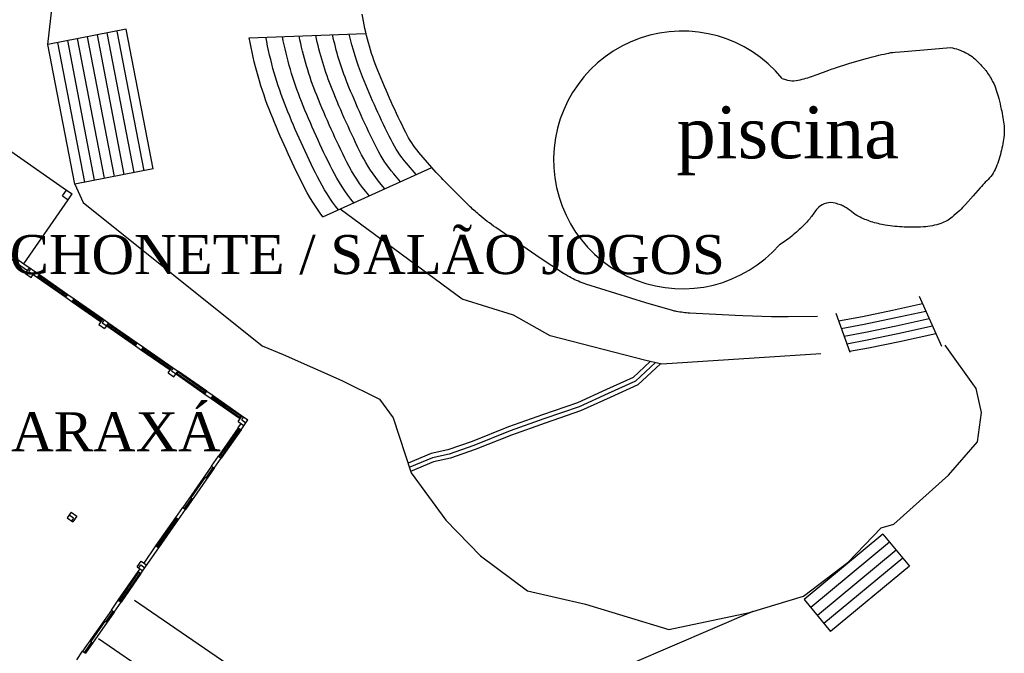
# Model space of a CAD drawing. Header units: millimetres. Extents: x 593 to 1794, y -180 to 570.
# Tile 47 of 71: x 1404 to 1460, y 2 to 39. Entities that reach past the tile are written whole.
import ezdxf

# ---------------------------------------------------------------- set-up
doc = ezdxf.new("R2010")
doc.units = ezdxf.units.MM
doc.header["$MEASUREMENT"] = 0
doc.layers.add('Layout - Marco Polo', color=252, linetype='Continuous', lineweight=25)
doc.layers.add('Textos - Marco Polo', color=143, linetype='Continuous', lineweight=25)
doc.styles.add('Dutch801RmBT', font='dutch.ttf')
doc.styles.add('TimesNewRoman', font='times.ttf')

msp = doc.modelspace()

# ---------------------------------------------------------------- linework, layer by layer
at = {"layer": 'Layout - Marco Polo'}
for p, q in [((1409.793, 38.33), (1405.276, 37.459)), ((1410.244, 30.066), (1408.693, 38.118)), ((1410.814, 30.176), (1409.262, 38.227)), ((1411.344, 30.278), (1409.793, 38.33)), ((1416.884, 37.84), (1423.594, 38.09)), ((1423.606, 38.09), (1423.62, 38.091)), ((1407.397, 29.517), (1405.845, 37.569)), ((1407.966, 29.627), (1406.415, 37.679)), ((1408.536, 29.737), (1406.984, 37.789)), ((1409.105, 29.846), (1407.554, 37.898)), ((1409.675, 29.956), (1408.123, 38.008)), ((1406.827, 29.407), (1405.276, 37.459)), ((1402.078, 32.032), (1406.346, 29.061)), ((1411.344, 30.278), (1406.827, 29.407)), ((1406.117, 28.733), (1406.346, 29.061)), ((1406.346, 29.061), (1406.674, 28.833)), ((1406.827, 29.407), (1407.299, 28.334)), ((1403.875, 24.811), (1406.445, 28.504)), ((1406.117, 28.733), (1406.445, 28.504)), ((1406.445, 28.504), (1406.674, 28.833)), ((1407.299, 28.334), (1417.632, 20.084)), ((1402.817, 25.304), (1404.089, 24.418)), ((1402.931, 25.468), (1403.875, 24.811)), ((1403.875, 24.811), (1404.777, 24.183)), ((1403.974, 24.254), (1404.203, 24.583)), ((1404.171, 24.361), (1404.285, 24.525)), ((1403.974, 24.254), (1404.303, 24.026)), ((1404.171, 24.361), (1404.663, 24.019)), ((1404.303, 24.026), (1404.531, 24.354)), ((1404.663, 24.019), (1404.777, 24.183)), ((1404.663, 24.019), (1406.305, 22.876)), ((1404.698, 24.068), (1406.339, 22.925)), ((1404.743, 24.133), (1406.385, 22.991)), ((1404.777, 24.183), (1406.419, 23.04)), ((1406.305, 22.876), (1406.419, 23.04)), ((1406.305, 22.876), (1406.668, 22.623)), ((1406.419, 23.04), (1406.783, 22.787)), ((1406.668, 22.623), (1406.783, 22.787)), ((1406.748, 22.738), (1408.39, 21.595)), ((1406.783, 22.787), (1408.424, 21.644)), ((1455.52, 22.938), (1456.819, 20.058)), ((1406.668, 22.623), (1408.31, 21.48)), ((1406.703, 22.672), (1408.344, 21.53)), ((1408.442, 21.632), (1408.213, 21.304)), ((1408.31, 21.48), (1408.424, 21.644)), ((1408.424, 21.644), (1408.788, 21.391)), ((1450.719, 21.953), (1451.53, 19.716)), ((1408.213, 21.304), (1408.541, 21.075)), ((1408.31, 21.48), (1408.327, 21.468)), ((1408.524, 21.575), (1408.41, 21.411)), ((1408.41, 21.411), (1408.673, 21.227)), ((1408.77, 21.404), (1408.541, 21.075)), ((1408.673, 21.227), (1408.788, 21.391)), ((1408.673, 21.227), (1410.315, 20.085)), ((1408.708, 21.276), (1410.349, 20.134)), ((1408.753, 21.342), (1410.395, 20.199)), ((1408.788, 21.391), (1410.429, 20.249)), ((1410.315, 20.085), (1410.429, 20.249)), ((1410.315, 20.085), (1410.678, 19.832)), ((1410.429, 20.249), (1410.793, 19.996)), ((1410.678, 19.832), (1410.793, 19.996)), ((1410.713, 19.881), (1412.354, 18.738)), ((1410.758, 19.946), (1412.4, 18.804)), ((1410.793, 19.996), (1412.434, 18.853)), ((1410.678, 19.832), (1412.32, 18.689)), ((1412.206, 18.525), (1412.434, 18.853)), ((1412.402, 18.632), (1412.516, 18.796)), ((1412.434, 18.853), (1412.798, 18.6)), ((1412.206, 18.525), (1412.534, 18.296)), ((1412.402, 18.632), (1412.684, 18.436)), ((1412.534, 18.296), (1412.763, 18.625)), ((1412.684, 18.436), (1412.798, 18.6)), ((1412.684, 18.436), (1414.325, 17.293)), ((1412.718, 18.485), (1414.359, 17.342)), ((1414.405, 17.408), (1412.764, 18.551)), ((1414.439, 17.457), (1412.798, 18.6)), ((1414.325, 17.293), (1414.439, 17.457)), ((1414.325, 17.293), (1414.689, 17.04)), ((1414.439, 17.457), (1414.803, 17.204)), ((1414.689, 17.04), (1414.803, 17.204)), ((1414.689, 17.04), (1416.33, 15.898)), ((1414.723, 17.089), (1416.364, 15.947)), ((1414.769, 17.155), (1416.41, 16.012)), ((1414.803, 17.204), (1416.444, 16.062)), ((1416.253, 15.708), (1416.481, 16.036)), ((1416.33, 15.898), (1416.444, 16.062)), ((1416.444, 16.062), (1416.81, 15.807)), ((1416.449, 15.815), (1416.563, 15.979)), ((1416.246, 15.347), (1415.103, 13.706)), ((1416.246, 15.347), (1416.417, 15.593)), ((1416.246, 15.347), (1416.41, 15.233)), ((1416.253, 15.708), (1416.581, 15.479)), ((1416.33, 15.898), (1416.367, 15.872)), ((1416.41, 15.233), (1416.81, 15.807)), ((1416.449, 15.815), (1416.695, 15.643)), ((1416.295, 15.313), (1415.152, 13.671)), ((1416.36, 15.267), (1415.218, 13.626)), ((1416.41, 15.233), (1415.267, 13.591)), ((1414.703, 13.131), (1415.103, 13.706)), ((1415.103, 13.706), (1415.267, 13.591)), ((1414.703, 13.131), (1413.046, 10.751)), ((1414.793, 13.068), (1414.379, 12.473)), ((1414.703, 13.131), (1414.867, 13.017)), ((1414.867, 13.017), (1415.267, 13.591)), ((1414.867, 13.017), (1413.21, 10.637)), ((1414.313, 12.519), (1413.485, 11.329)), ((1414.338, 12.502), (1413.51, 11.312)), ((1414.289, 12.536), (1414.404, 12.456)), ((1414.818, 13.051), (1414.404, 12.456)), ((1413.875, 11.941), (1413.924, 11.907)), ((1413.551, 11.283), (1413.137, 10.688)), ((1413.575, 11.266), (1413.161, 10.671)), ((1413.46, 11.346), (1413.575, 11.266)), ((1406.607, 10.481), (1406.378, 10.153)), ((1406.739, 10.146), (1406.493, 10.317)), ((1406.607, 10.481), (1406.935, 10.253)), ((1406.935, 10.253), (1406.707, 9.925)), ((1412.646, 10.177), (1413.046, 10.751)), ((1412.811, 10.062), (1413.21, 10.637)), ((1413.046, 10.751), (1413.21, 10.637)), ((1406.378, 10.153), (1406.707, 9.925)), ((1406.739, 10.146), (1406.625, 9.982)), ((1411.504, 8.535), (1412.646, 10.177)), ((1411.553, 8.501), (1412.696, 10.142)), ((1411.619, 8.455), (1412.761, 10.097)), ((1411.668, 8.421), (1412.811, 10.062)), ((1412.646, 10.177), (1412.811, 10.062)), ((1453.434, 9.219), (1448.889, 5.457)), ((1453.434, 9.219), (1454.964, 7.37)), ((1410.818, 7.55), (1411.504, 8.535)), ((1411.504, 8.535), (1411.668, 8.421)), ((1453.817, 8.757), (1449.271, 4.995)), ((1410.64, 6.943), (1411.668, 8.421)), ((1454.199, 8.294), (1449.654, 4.533)), ((1410.426, 7.336), (1410.654, 7.664)), ((1410.508, 7.279), (1410.622, 7.443)), ((1410.622, 7.443), (1410.868, 7.272)), ((1410.654, 7.664), (1410.982, 7.436)), ((1454.582, 7.832), (1450.036, 4.071)), ((1409.333, 5.416), (1410.475, 7.058)), ((1409.382, 5.382), (1410.525, 7.023)), ((1410.59, 6.978), (1409.448, 5.336)), ((1410.64, 6.943), (1409.497, 5.302)), ((1410.426, 7.336), (1410.754, 7.108)), ((1410.475, 7.058), (1410.59, 7.222)), ((1410.475, 7.058), (1410.64, 6.943)), ((1454.964, 7.37), (1450.419, 3.608)), ((1408.933, 4.842), (1409.333, 5.416)), ((1409.097, 4.727), (1409.497, 5.302)), ((1409.333, 5.416), (1409.497, 5.302)), ((1410.261, 5.419), (1421.501, -2.276)), ((1448.889, 5.457), (1450.419, 3.608)), ((1408.933, 4.842), (1407.276, 2.462)), ((1409.097, 4.727), (1407.44, 2.347)), ((1409.023, 4.779), (1408.609, 4.184)), ((1409.048, 4.762), (1408.634, 4.167)), ((1408.933, 4.842), (1409.097, 4.727)), ((1408.543, 4.23), (1407.715, 3.039)), ((1408.568, 4.212), (1407.74, 3.022)), ((1408.519, 4.247), (1408.634, 4.167)), ((1408.105, 3.652), (1408.154, 3.617)), ((1407.781, 2.994), (1407.367, 2.399)), ((1407.805, 2.977), (1407.391, 2.382)), ((1407.69, 3.057), (1407.805, 2.977)), ((1408.184, 3.206), (1417.303, -3.037)), ((1406.933, 1.969), (1407.276, 2.462)), ((1407.276, 2.462), (1407.44, 2.347))]:
    msp.add_line(p, q, dxfattribs=at)
for points in [[(1405.276, 37.459), (1405.634, 40.678)], [(1421.138, 27.506), (1427.416, 30.359)], [(1432.128, 21.845), (1429.159, 22.764), (1422.131, 27.957)], [(1450.878, 21.515), (1452.258, 21.774), (1452.258, 21.774), (1453.996, 22.131), (1453.996, 22.131), (1455.714, 22.51), (1455.714, 22.51)], [(1449.863, 19.606), (1440.688, 19.017), (1439.767, 19.238), (1434.244, 20.654), (1432.128, 21.845)], [(1451.037, 21.076), (1452.345, 21.322), (1452.345, 21.322), (1454.094, 21.682), (1454.094, 21.682), (1455.907, 22.082), (1455.907, 22.082)], [(1451.196, 20.638), (1452.433, 20.871), (1452.433, 20.871), (1454.193, 21.233), (1454.193, 21.233), (1456.1, 21.653), (1456.1, 21.653)], [(1451.355, 20.199), (1452.52, 20.419), (1452.52, 20.419), (1454.291, 20.783), (1454.291, 20.783), (1456.293, 21.225), (1456.293, 21.225)], [(1451.514, 19.761), (1452.607, 19.967), (1452.607, 19.967), (1454.389, 20.334), (1454.389, 20.334), (1456.486, 20.797), (1456.486, 20.797)], [(1417.632, 20.084), (1418.846, 19.571), (1422.219, 18.086), (1424.391, 17), (1425.184, 15.922), (1426.232, 12.751), (1428.221, 10.03), (1430.222, 7.974), (1432.941, 5.945), (1436.282, 5.174), (1441.095, 3.728), (1445.734, 4.707), (1448.856, 5.635), (1451.433, 7.593), (1453.328, 9.579), (1454.067, 9.798), (1457.212, 12.616), (1458.896, 14.543), (1459.122, 16.23), (1458.819, 17.62), (1457.025, 20.115)], [(1440.002, 19.164), (1439.025, 18.258), (1437.49, 17.561), (1435.815, 16.794), (1433.792, 16.097), (1431.838, 15.4), (1429.744, 14.564), (1428.349, 14.076), (1427.372, 13.867), (1426.046, 13.309)], [(1440.309, 19.108), (1439.165, 18.047), (1437.594, 17.334), (1435.908, 16.562), (1433.874, 15.861), (1431.926, 15.166), (1429.832, 14.33), (1428.416, 13.835), (1427.447, 13.627), (1426.143, 13.079)], [(1440.601, 19.038), (1439.306, 17.836), (1437.697, 17.106), (1436.001, 16.33), (1433.957, 15.625), (1432.014, 14.932), (1429.92, 14.095), (1428.484, 13.593), (1427.522, 13.388), (1426.18, 12.823)], [(1445.933, 4.766), (1438.956, 1.761), (1435.192, -0.496), (1423.78, -8.502)]]:
    msp.add_lwpolyline(points, dxfattribs=at)
for points in [[(1449.664, 21.765), (1447.98, 21.743), (1447.98, 21.743), (1447.013, 21.757), (1447.013, 21.757), (1445.363, 21.808), (1445.363, 21.808), (1444.91, 21.823), (1444.91, 21.823), (1442.307, 21.959), (1442.307, 21.959, -0.028411), (1441.538, 22.057), (1441.538, 22.057, -0.021928), (1441.298, 22.112), (1441.298, 22.112), (1439.766, 22.548), (1439.766, 22.548), (1436.303, 23.634), (1436.303, 23.634, -0.039321), (1435.462, 23.992), (1435.462, 23.992, -0.020197), (1435.014, 24.249), (1435.014, 24.249), (1433.661, 25.125), (1433.661, 25.125), (1431.101, 26.891), (1431.101, 26.891, -0.02089), (1430.143, 27.637), (1430.143, 27.637, -0.015803), (1429.555, 28.169), (1429.555, 28.169), (1428.274, 29.439), (1428.274, 29.439, -0.011488), (1427.676, 30.076), (1427.676, 30.076), (1426.674, 31.226), (1426.674, 31.226, -0.059672), (1425.914, 32.374), (1425.914, 32.374, -0.02091), (1424.304, 35.943), (1424.304, 35.943, -0.055344), (1423.396, 39.21)], [(1426.518, 29.951), (1425.949, 30.611), (1425.949, 30.611, -0.059672), (1425.065, 31.947), (1425.065, 31.947, -0.02091), (1423.423, 35.589), (1423.423, 35.589, -0.03964), (1422.653, 38.055), (1422.653, 38.055)], [(1421.138, 27.506, -0.044621), (1419.971, 29.389), (1419.971, 29.389, -0.02091), (1418.133, 33.466), (1418.133, 33.466, -0.051797), (1416.884, 37.84), (1416.884, 37.84)], [(1422.026, 27.909, -0.049205), (1420.82, 29.815), (1420.82, 29.815, -0.02091), (1419.015, 33.82), (1419.015, 33.82, -0.050232), (1417.842, 37.875), (1417.842, 37.875)], [(1422.917, 28.314, -0.054644), (1421.669, 30.242), (1421.669, 30.242, -0.02091), (1419.896, 34.173), (1419.896, 34.173, -0.048518), (1418.802, 37.911), (1418.802, 37.911)], [(1423.815, 28.722), (1423.777, 28.767), (1423.777, 28.767, -0.059672), (1422.518, 30.668), (1422.518, 30.668, -0.02091), (1420.778, 34.527), (1420.778, 34.527, -0.046633), (1419.763, 37.947), (1419.763, 37.947)], [(1424.715, 29.131), (1424.501, 29.381), (1424.501, 29.381, -0.059672), (1423.367, 31.094), (1423.367, 31.094, -0.02091), (1421.66, 34.881), (1421.66, 34.881, -0.044548), (1420.725, 37.983), (1420.725, 37.983)], [(1425.616, 29.541), (1425.225, 29.996), (1425.225, 29.996, -0.059672), (1424.216, 31.521), (1424.216, 31.521, -0.02091), (1422.541, 35.235), (1422.541, 35.235, -0.042231), (1421.688, 38.019), (1421.688, 38.019)], [(1447.621, 35.499), (1447.819, 35.425), (1447.819, 35.425, 0.106131), (1448.303, 35.365), (1448.303, 35.365, 0.042268), (1448.778, 35.447), (1448.778, 35.447, 0.022708), (1449.635, 35.714), (1449.635, 35.714), (1450.32, 35.971), (1450.32, 35.971, -0.010463), (1450.7, 36.109), (1450.7, 36.109), (1451.465, 36.355), (1451.465, 36.355), (1452.474, 36.646), (1452.474, 36.646, -0.012866), (1453.653, 36.937), (1453.653, 36.937, -0.031984), (1454.136, 37.011), (1454.136, 37.011), (1454.431, 37.036), (1454.431, 37.036), (1455.556, 37.132), (1455.556, 37.132), (1456.23, 37.191), (1456.23, 37.191), (1457.33, 37.288), (1457.33, 37.288, -0.06036), (1458.221, 36.976), (1458.221, 36.976, -0.080563), (1458.8, 36.565), (1458.8, 36.565, -0.010283), (1459.239, 36.114), (1459.239, 36.114, -0.031933), (1459.368, 35.957), (1459.368, 35.957, -0.032883), (1459.765, 35.32), (1459.765, 35.32, -0.045791), (1459.976, 34.823), (1459.976, 34.823, -0.0138), (1460.115, 34.343), (1460.115, 34.343, -0.0109), (1460.26, 33.728), (1460.26, 33.728, -0.011247), (1460.355, 33.229), (1460.355, 33.229, -0.011959), (1460.422, 32.756), (1460.422, 32.756, -0.058835), (1460.422, 32.22), (1460.422, 32.22, -0.031499), (1460.243, 31.238), (1460.243, 31.238, -0.038983), (1459.915, 30.253), (1459.915, 30.253, -0.08284), (1459.652, 29.838), (1459.652, 29.838, -0.011889), (1459.343, 29.51), (1459.343, 29.51, 0.012196), (1459.043, 29.19), (1459.043, 29.19), (1458.632, 28.72), (1458.632, 28.72), (1458.192, 28.217), (1458.192, 28.217, -0.021288), (1457.864, 27.879), (1457.864, 27.879, -0.016917), (1457.421, 27.487), (1457.421, 27.487, -0.091997), (1456.785, 27.134), (1456.785, 27.134, -0.064959), (1455.778, 26.937), (1455.778, 26.937, -0.012269), (1455.101, 26.91), (1455.101, 26.91, -0.019004), (1454.664, 26.92), (1454.664, 26.92, -0.012368), (1454.127, 26.966), (1454.127, 26.966, -0.011813), (1453.569, 27.042), (1453.569, 27.042, -0.038572), (1452.759, 27.235), (1452.759, 27.235, -0.041573), (1452.046, 27.533), (1452.046, 27.533, -0.057517), (1451.641, 27.806), (1451.641, 27.806, 0.054701), (1451.217, 28.095), (1451.217, 28.095, 0.030627), (1450.981, 28.203), (1450.981, 28.203, 0.025809), (1450.689, 28.298), (1450.689, 28.298, 0.126767), (1450.176, 28.304), (1450.176, 28.304, 0.128696), (1449.731, 28.063), (1449.731, 28.063, 0.055319), (1449.502, 27.795), (1449.502, 27.795, -0.030099), (1449.108, 27.285), (1449.108, 27.285, -0.030754), (1448.537, 26.707), (1448.537, 26.707, -0.026398), (1447.8, 26.113), (1447.8, 26.113), (1447.465, 25.905), (1447.465, 25.905)]]:
    msp.add_lwpolyline(points, format="xyb", dxfattribs=at)
msp.add_arc((1441.87, 30.794), 7.43, 39.2856, 318.8549, dxfattribs=at)

# ---------------------------------------------------------------- texts
at = {"layer": 'Textos - Marco Polo', "insert": (1441.529, 29.914), "char_height": 3, "width": 25.2, "attachment_point": 7, "line_spacing_factor": 0.9, "style": 'TimesNewRoman'}
msp.add_mtext('piscina', dxfattribs=at)
at = {"layer": 'Textos - Marco Polo', "lineweight": 5, "char_height": 2.25, "width": 64.8, "attachment_point": 7, "line_spacing_factor": 0.9, "style": 'Dutch801RmBT'}
for s, insert in [('LANCHONETE / SALÃO JOGOS', (1396.08, 24.183)), ('ARAXÁ', (1403.153, 14))]:
    msp.add_mtext(s, dxfattribs=dict(at, insert=insert))

doc.saveas('drawing.dxf')
